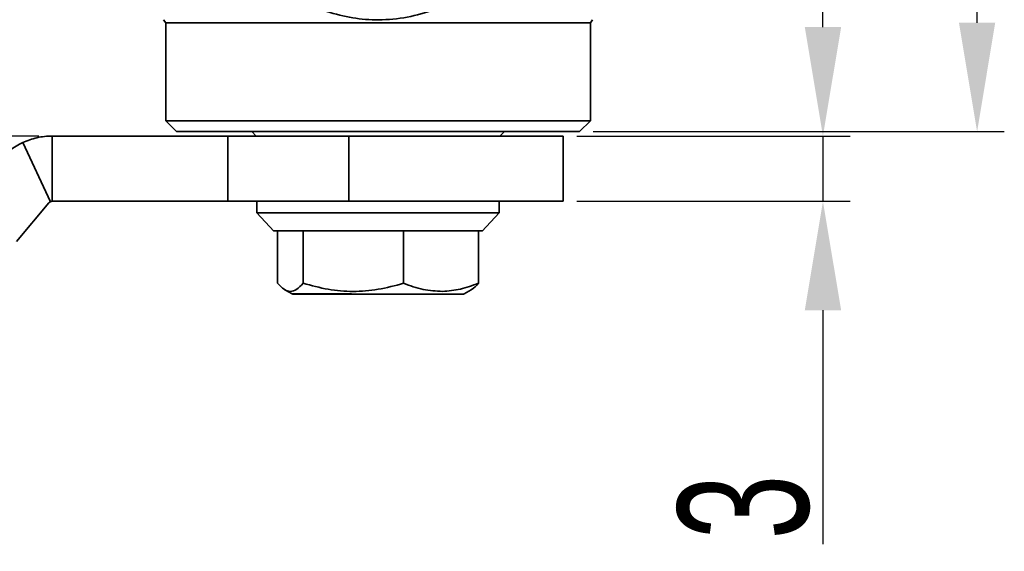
# Model space of a CAD drawing. Header units: millimetres. Extents: x 3024 to 3431, y 1577 to 1865.
# Tile 4 of 13: x 3104 to 3149, y 1734 to 1758. Entities that reach past the tile are written whole.
import ezdxf

# ---------------------------------------------------------------- set-up
doc = ezdxf.new("R2010")
doc.units = ezdxf.units.MM
doc.layers.add('尺寸线层', color=3, linetype='Continuous', lineweight=18)
doc.layers.add('粗实线层', color=7, linetype='Continuous', lineweight=35)
doc.styles.add('标准', font='txt', dxfattribs={"width": 0.667})
doc.dimstyles.new('对齐', dxfattribs={"dimtxt": 3, "dimasz": 2.5, "dimexe": 1.25, "dimexo": 0.625, "dimtad": 1, "dimdsep": 46, "dimtxsty": '标准', "dimcen": 2.5, "dimclrd": 3, "dimclre": 3, "dimclrt": 3, "dimadec": 0, "dimazin": 0, "dimtfac": 1, "dimtmove": 0, "dimatfit": 3, "dimfxl": 1, "dimarcsym": 0})

# ---------------------------------------------------------------- blocks, each defined once
blk = doc.blocks.new('*D19')
at = {"layer": 'Defpoints', "color": 0, "transparency": 16777216}
for p in [(3136.426, 1770.786), (3147.836, 1770.786), (3129.576, 1752.786)]:
    blk.add_point(p, dxfattribs=at)
at = {"layer": '尺寸线层', "color": 3, "linetype": 'Continuous', "lineweight": -2, "transparency": 16777216}
for p, q in [((3137.051, 1770.786), (3149.086, 1770.786)), ((3147.836, 1757.786), (3147.836, 1765.786)), ((3130.201, 1752.786), (3149.086, 1752.786))]:
    blk.add_line(p, q, dxfattribs=at)
at = {"layer": '尺寸线层', "color": 3, "transparency": 16777216}
for points in [[(3147.003, 1765.786), (3148.669, 1765.786), (3147.836, 1770.786)], [(3147.003, 1757.786), (3148.669, 1757.786), (3147.836, 1752.786)]]:
    blk.add_solid(points, dxfattribs=at)
at = {"layer": '尺寸线层', "color": 3, "transparency": 16777216, "insert": (3144.211, 1761.786), "char_height": 6, "attachment_point": 5, "rotation": 90, "style": '标准'}
blk.add_mtext('18', dxfattribs=at)
blk = doc.blocks.new('*D20')
at = {"layer": 'Defpoints', "color": 0, "transparency": 16777216}
for p in [(3128.826, 1752.586), (3140.758, 1752.586), (3128.826, 1749.586)]:
    blk.add_point(p, dxfattribs=at)
at = {"layer": '尺寸线层', "color": 3, "linetype": 'Continuous', "lineweight": -2, "transparency": 16777216}
for p, q in [((3140.758, 1757.586), (3140.758, 1762.586)), ((3129.451, 1752.586), (3142.008, 1752.586)), ((3140.758, 1752.586), (3140.758, 1749.586)), ((3129.451, 1749.586), (3142.008, 1749.586)), ((3140.758, 1744.586), (3140.758, 1733.834))]:
    blk.add_line(p, q, dxfattribs=at)
at = {"layer": '尺寸线层', "color": 3, "transparency": 16777216}
for points in [[(3139.925, 1757.586), (3141.592, 1757.586), (3140.758, 1752.586)], [(3139.925, 1744.586), (3141.592, 1744.586), (3140.758, 1749.586)]]:
    blk.add_solid(points, dxfattribs=at)
at = {"layer": '尺寸线层', "color": 3, "transparency": 16777216, "insert": (3137.133, 1735.543), "char_height": 6, "width": 1.08434, "attachment_point": 5, "rotation": 90, "style": '标准'}
blk.add_mtext('3', dxfattribs=at)
blk = doc.blocks.new('*D21')
at = {"layer": 'Defpoints', "color": 0, "transparency": 16777216}
for p in [(3090.75, 1752.586), (3105.367, 1752.586), (3095.326, 1745.586)]:
    blk.add_point(p, dxfattribs=at)
at = {"layer": '尺寸线层', "color": 3, "linetype": 'Continuous', "lineweight": -2, "transparency": 16777216}
for p, q in [((3090.75, 1757.586), (3090.75, 1762.586)), ((3104.742, 1752.586), (3089.5, 1752.586)), ((3090.75, 1745.586), (3090.75, 1752.586)), ((3094.701, 1745.586), (3089.5, 1745.586)), ((3090.75, 1740.586), (3090.75, 1735.586))]:
    blk.add_line(p, q, dxfattribs=at)
at = {"layer": '尺寸线层', "color": 3, "transparency": 16777216}
for points in [[(3089.917, 1757.586), (3091.584, 1757.586), (3090.75, 1752.586)], [(3089.917, 1740.586), (3091.584, 1740.586), (3090.75, 1745.586)]]:
    blk.add_solid(points, dxfattribs=at)
at = {"layer": '尺寸线层', "color": 3, "transparency": 16777216, "insert": (3087.125, 1749.086), "char_height": 6, "attachment_point": 5, "rotation": 90, "style": '标准'}
blk.add_mtext('7', dxfattribs=at)
blk = doc.blocks.new('*D22')
at = {"layer": 'Defpoints', "color": 0, "transparency": 16777216}
for p in [(3104.226, 1770.786), (3076.47, 1745.586), (3095.326, 1745.586)]:
    blk.add_point(p, dxfattribs=at)
at = {"layer": '尺寸线层', "color": 3, "linetype": 'Continuous', "lineweight": -2, "transparency": 16777216}
for p, q in [((3103.601, 1770.786), (3075.22, 1770.786)), ((3076.47, 1765.786), (3076.47, 1750.586)), ((3094.701, 1745.586), (3075.22, 1745.586))]:
    blk.add_line(p, q, dxfattribs=at)
at = {"layer": '尺寸线层', "color": 3, "transparency": 16777216}
for points in [[(3075.637, 1765.786), (3077.304, 1765.786), (3076.47, 1770.786)], [(3075.637, 1750.586), (3077.304, 1750.586), (3076.47, 1745.586)]]:
    blk.add_solid(points, dxfattribs=at)
at = {"layer": '尺寸线层', "color": 3, "transparency": 16777216, "insert": (3072.845, 1758.186), "char_height": 6, "attachment_point": 5, "rotation": 90, "style": '标准'}
blk.add_mtext('25', dxfattribs=at)

msp = doc.modelspace()

# ---------------------------------------------------------------- linework, layer by layer
at = {"layer": '粗实线层'}
for p, q in [((3110.476, 1757.923), (3110.576, 1757.786)), ((3110.576, 1757.786), (3110.576, 1753.286)), ((3120.326, 1757.786), (3110.576, 1757.786)), ((3130.076, 1757.786), (3120.326, 1757.786)), ((3130.076, 1757.786), (3130.176, 1757.923)), ((3130.076, 1753.286), (3130.076, 1757.786)), ((3110.576, 1753.286), (3111.076, 1752.786)), ((3120.326, 1753.286), (3110.576, 1753.286)), ((3130.076, 1753.286), (3120.326, 1753.286)), ((3129.576, 1752.786), (3130.076, 1753.286)), ((3120.326, 1752.786), (3111.076, 1752.786)), ((3114.526, 1752.786), (3114.726, 1752.586)), ((3129.576, 1752.786), (3120.326, 1752.786)), ((3125.926, 1752.586), (3126.126, 1752.786)), ((3104.015, 1752.287), (3105.283, 1749.568)), ((3105.367, 1752.586), (3105.367, 1749.586)), ((3113.426, 1752.586), (3105.367, 1752.586)), ((3113.426, 1752.586), (3113.426, 1749.586)), ((3118.977, 1752.586), (3113.426, 1752.586)), ((3118.977, 1749.586), (3118.977, 1752.586)), ((3128.826, 1752.586), (3118.977, 1752.586)), ((3128.826, 1749.586), (3128.826, 1752.586)), ((3105.214, 1749.515), (3103.724, 1747.739)), ((3105.283, 1749.568), (3105.367, 1749.586)), ((3113.426, 1749.586), (3105.367, 1749.586)), ((3118.977, 1749.586), (3113.426, 1749.586)), ((3114.765, 1749.586), (3114.765, 1749.056)), ((3128.826, 1749.586), (3118.977, 1749.586)), ((3125.887, 1749.056), (3125.887, 1749.586)), ((3114.765, 1749.056), (3115.538, 1748.222)), ((3114.765, 1749.056), (3125.887, 1749.056)), ((3125.113, 1748.222), (3125.887, 1749.056)), ((3115.716, 1748.226), (3115.716, 1745.819)), ((3116.887, 1748.226), (3116.887, 1745.819)), ((3121.497, 1748.226), (3121.497, 1745.819)), ((3124.935, 1745.819), (3124.935, 1748.226)), ((3116.041, 1745.526), (3116.377, 1745.332)), ((3124.274, 1745.332), (3124.61, 1745.526)), ((3116.377, 1745.332), (3119.1, 1745.332))]:
    msp.add_line(p, q, dxfattribs=at)
for centre, radius, start, end in [((3105.367, 1749.386), 3.2, 115, 140), ((3105.367, 1749.386), 0.2, 115, 140), ((3116.418, 1745.404), 0.083, 240, 270), ((3124.233, 1745.404), 0.083, 270, 300)]:
    msp.add_arc(centre, radius, start, end, dxfattribs=at)
for points, knots in [([(3122.919, 1758.381), (3122.506, 1758.255), (3121.668, 1758), (3120.394, 1757.89), (3119.145, 1757.979), (3118.369, 1758.192), (3117.977, 1758.299)], [0, 0, 0, 0, 0.257204, 0.521309, 0.757645, 1, 1, 1, 1]), ([(3105.367, 1752.586), (3105.248, 1752.582), (3105.01, 1752.574), (3104.549, 1752.497), (3104.227, 1752.37), (3104.015, 1752.287)], [0, 0, 0, 0, 0.256136, 0.512272, 1, 1, 1, 1]), ([(3115.542, 1748.226), (3115.568, 1748.226), (3115.62, 1748.226), (3116.086, 1748.226), (3116.62, 1748.226), (3116.887, 1748.226)], [0, 0, 0, 0, 0.320433, 0.660217, 1, 1, 1, 1]), ([(3124.935, 1748.226), (3125.047, 1748.226), (3125.166, 1748.226), (3125.112, 1748.226), (3125.109, 1748.226)], [0, 0, 0, 0, 0.946121, 1, 1, 1, 1]), ([(3115.716, 1745.819), (3115.813, 1745.717), (3116.004, 1745.515), (3116.299, 1745.417), (3116.595, 1745.511), (3116.788, 1745.715), (3116.887, 1745.819)], [0, 0, 0, 0, 0.252497, 0.497116, 0.743207, 1, 1, 1, 1]), ([(3116.887, 1745.819), (3117.269, 1745.717), (3118.02, 1745.515), (3119.181, 1745.417), (3120.348, 1745.511), (3121.109, 1745.715), (3121.497, 1745.819)], [0, 0, 0, 0, 0.252497, 0.497116, 0.743207, 1, 1, 1, 1]), ([(3121.497, 1745.819), (3121.796, 1745.709), (3122.382, 1745.493), (3122.989, 1745.464), (3123.286, 1745.449)], [0, 0, 0, 0, 0.509373, 1, 1, 1, 1]), ([(3123.286, 1745.449), (3123.561, 1745.471), (3124.119, 1745.516), (3124.66, 1745.717), (3124.935, 1745.819)], [0, 0, 0, 0, 0.491351, 1, 1, 1, 1]), ([(3124.935, 1745.819), (3124.839, 1745.703), (3124.73, 1745.572), (3124.618, 1745.538), (3124.605, 1745.534)], [0, 0, 0, 0, 0.889054, 1, 1, 1, 1]), ([(3116.418, 1745.321), (3116.444, 1745.321), (3116.494, 1745.321), (3116.895, 1745.321), (3117.507, 1745.321), (3118.306, 1745.321), (3118.941, 1745.321), (3119.258, 1745.321)], [0, 0, 0, 0, 0.199919, 0.399939, 0.599959, 0.79998, 1, 1, 1, 1]), ([(3123.112, 1745.321), (3123.281, 1745.321), (3123.619, 1745.321), (3123.968, 1745.321), (3124.193, 1745.321), (3124.218, 1745.321), (3124.23, 1745.321)], [0, 0, 0, 0, 0.252798, 0.505596, 0.758394, 1, 1, 1, 1])]:
    msp.add_open_spline(points, degree=3, knots=knots, dxfattribs=at)
for points in [[(3116.887, 1748.226), (3117.2, 1748.226), (3117.826, 1748.226), (3118.62, 1748.226), (3119.017, 1748.226)], [(3119.017, 1748.226), (3119.429, 1748.226), (3120.253, 1748.226), (3121.082, 1748.226), (3121.497, 1748.226)], [(3121.497, 1748.226), (3121.916, 1748.226), (3122.753, 1748.226), (3123.413, 1748.226), (3123.743, 1748.226)], [(3123.743, 1748.226), (3124.006, 1748.226), (3124.532, 1748.226), (3124.801, 1748.226), (3124.935, 1748.226)], [(3119.258, 1745.321), (3119.601, 1745.321), (3120.287, 1745.321), (3121.336, 1745.321), (3122.321, 1745.321), (3122.849, 1745.321), (3123.112, 1745.321)]]:
    msp.add_open_spline(points, degree=3, dxfattribs=at)

# ---------------------------------------------------------------- dimensions: what is measured, and where the dimension line sits
at = {"layer": '尺寸线层'}
dim = msp.add_linear_dim(base=(3076.47, 1745.586), p1=(3104.226, 1770.786), p2=(3095.326, 1745.586), angle=90, text='25', dimstyle='对齐', override={"dimtxt": 6, "dimasz": 5, "dimarcsym": 1}, dxfattribs=at)
dim.commit()
dim.dimension.update_dxf_attribs({"geometry": '*D22', "text_midpoint": (3072.845, 1758.186)})
for base, p1, p2, picture, middle in [((3147.836, 1770.786), (3129.576, 1752.786), (3136.426, 1770.786), '*D19', (3144.211, 1761.786)), ((3090.75, 1752.586), (3095.326, 1745.586), (3105.367, 1752.586), '*D21', (3087.125, 1749.086))]:
    dim = msp.add_linear_dim(base=base, p1=p1, p2=p2, angle=270, dimstyle='对齐', override={"dimtxt": 6, "dimasz": 5, "dimarcsym": 1}, dxfattribs=at)
    dim.commit()
    dim.dimension.update_dxf_attribs({"geometry": picture, "text_midpoint": middle})
dim = msp.add_linear_dim(base=(3140.758, 1752.586), p1=(3128.826, 1749.586), p2=(3128.826, 1752.586), angle=90, dimstyle='对齐', override={"dimtxt": 6, "dimasz": 5, "dimarcsym": 1}, dxfattribs=at)
dim.commit()
dim.dimension.update_dxf_attribs({"geometry": '*D20', "text_midpoint": (3140.758, 1735.543), "dimtype": 160})

doc.saveas('drawing.dxf')
